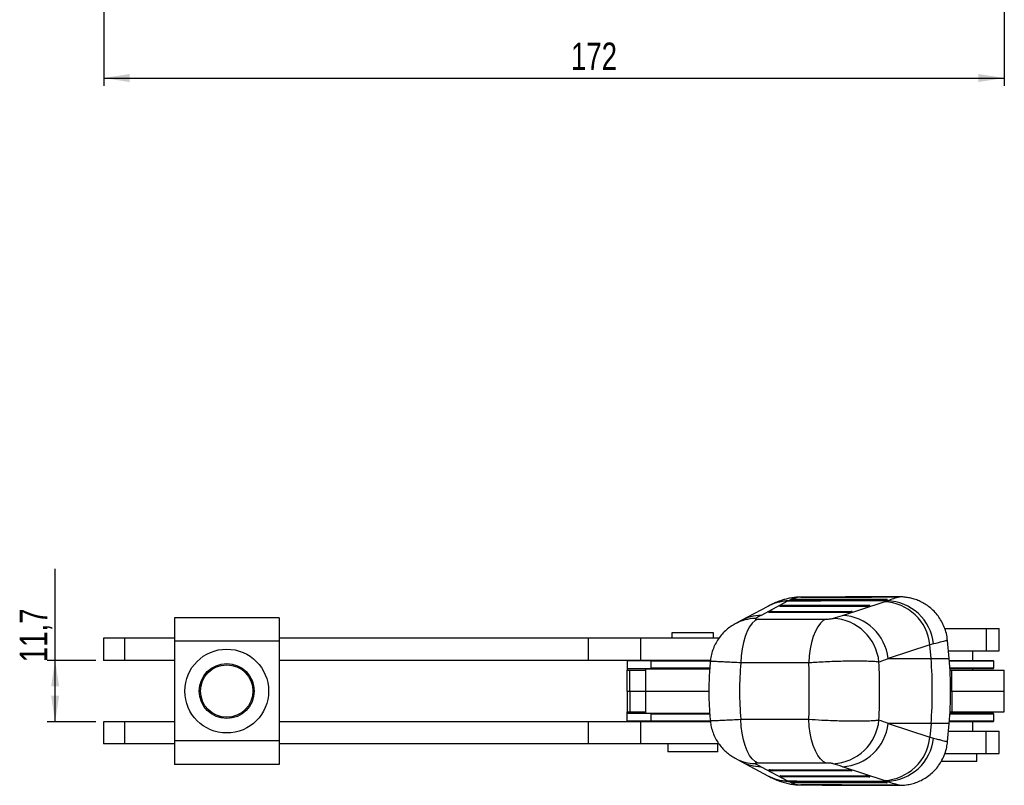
# Model space of a CAD drawing. Extents: x 48 to 577, y 21 to 436.
# Tile 1 of 11: x 103 to 291, y 21 to 167. Entities that reach past the tile are written whole.
import ezdxf

# ---------------------------------------------------------------- set-up
doc = ezdxf.new("R2010")
doc.units = 0
doc.header["$LTSCALE"] = 1.5
doc.layers.get('0').update_dxf_attribs({"linetype": 'CONTINUOUS'})
doc.styles.add('SLDTEXTSTYLE0', font='TXT', dxfattribs={"width": 0.75})
doc.dimstyles.new('SLDDIMSTYLE1', dxfattribs={"dimtxt": 5.25, "dimasz": 4.953, "dimexe": 0, "dimexo": 0.0625, "dimgap": 1.3125, "dimtad": 1, "dimdec": 3, "dimrnd": 1e-09, "dimzin": 12, "dimtxsty": 'SLDTEXTSTYLE0', "dimsah": 1, "dimcen": 0.09, "dimazin": 3, "dimtfac": 1, "dimtdec": 3, "dimtofl": 0, "dimtmove": 0, "dimatfit": 3, "dimtolj": 1, "dimtzin": 12})

# ---------------------------------------------------------------- blocks, each defined once
blk = doc.blocks.new('_D_5')
at = {"color": 7, "linetype": 'CONTINUOUS'}
for p, q in [((119.43, 256.65), (119.43, 154.07)), ((291.43, 242.25), (291.43, 154.07)), ((119.43, 155.57), (291.43, 155.57))]:
    blk.add_line(p, q, dxfattribs=at)
for points in [[(119.43, 155.57), (124.38, 154.81), (124.38, 156.33)], [(291.43, 155.57), (286.47, 156.33), (286.47, 154.81)]]:
    blk.add_solid(points, dxfattribs=at)
at = {"color": 7, "linetype": 'CONTINUOUS', "insert": (208.68, 162.34, 0.1), "char_height": 5.25, "attachment_point": 1, "style": 'SLDTEXTSTYLE0'}
blk.add_mtext('172', dxfattribs=at)
blk = doc.blocks.new('_D_7')
at = {"color": 7, "linetype": 'CONTINUOUS'}
for p, q in [((110.16, 44.41), (110.16, 61.91)), ((117.93, 44.41), (108.66, 44.41)), ((110.16, 32.71), (110.16, 44.41)), ((117.93, 32.71), (108.66, 32.71))]:
    blk.add_line(p, q, dxfattribs=at)
for points in [[(110.16, 44.41), (109.4, 39.45), (110.92, 39.45)], [(110.16, 32.71), (110.92, 37.66), (109.4, 37.66)]]:
    blk.add_solid(points, dxfattribs=at)
at = {"color": 7, "linetype": 'CONTINUOUS', "insert": (103.39, 44.07, -58.07), "char_height": 5.25, "attachment_point": 1, "rotation": 90, "style": 'SLDTEXTSTYLE0'}
blk.add_mtext('11,7', dxfattribs=at)

msp = doc.modelspace()

# ---------------------------------------------------------------- linework, layer by layer
at = {"color": 7, "linetype": 'CONTINUOUS'}
for p, q in [((252.979191, 56.476131), (252.412431, 56.473903)), ((252.711431, 56.473873), (252.587384, 56.466763)), ((252.870778, 56.476131), (253.27959, 56.476131)), ((253.27959, 56.476131), (253.27959, 56.478351)), ((271.398455, 56.548492), (267.09334, 56.53158)), ((271.139445, 56.546168), (271.139445, 56.541709)), ((271.203326, 56.531878), (271.257046, 56.534916)), ((271.257046, 56.534916), (271.369036, 56.544221)), ((271.369036, 56.544221), (271.369144, 56.54486)), ((271.398628, 56.526247), (271.407915, 56.52746)), ((246.239392, 54.718926), (241.176388, 52.001796)), ((250.030355, 55.718718), (244.967351, 53.001588)), ((248.54314, 54.760796), (248.69202, 54.844314)), ((248.729957, 54.858617), (249.25584, 54.858617)), ((264.954738, 54.722297), (248.767617, 54.715709)), ((249.25584, 54.910885), (265.537293, 54.917514)), ((249.25584, 54.858617), (249.25584, 54.910885)), ((265.537293, 54.865244), (249.25584, 54.858617)), ((250.184996, 55.794959), (250.030355, 55.718718)), ((250.60559, 55.904714), (250.598836, 55.900786)), ((250.754401, 55.974852), (250.60559, 55.904714)), ((250.791305, 55.986192), (250.754401, 55.974852)), ((250.791305, 55.986192), (251.318486, 55.986192)), ((268.906869, 56.047985), (251.318486, 56.027971)), ((251.318486, 55.986192), (251.318486, 56.027971)), ((260.50486, 53.001588), (268.504146, 55.615486)), ((265.738521, 54.862681), (265.495309, 54.779125)), ((265.537293, 54.917514), (265.537293, 54.865244)), ((268.864838, 55.929591), (269.108029, 56.002717)), ((268.906869, 56.047985), (268.906869, 56.0042)), ((269.108029, 56.002717), (269.112946, 56.0042)), ((246.480495, 53.60369), (246.629374, 53.687208)), ((246.667311, 53.701509), (247.193194, 53.701509)), ((261.585161, 53.56466), (246.704972, 53.558602)), ((247.193194, 53.753779), (262.167716, 53.759874)), ((247.193194, 53.701509), (247.193194, 53.753779)), ((262.167716, 53.707605), (247.193194, 53.701509)), ((262.368945, 53.705043), (262.125732, 53.621486)), ((262.167716, 53.759874), (262.167716, 53.707605)), ((152.927207, 52.556412), (132.927203, 52.556412)), ((132.927203, 52.556412), (132.927203, 48.056411)), ((152.927207, 52.556412), (152.927207, 48.056411)), ((241.177004, 52.002127), (240.054852, 51.398457)), ((244.405453, 52.292213), (257.424492, 52.292213)), ((227.958455, 49.656411), (227.958455, 48.656411)), ((235.608741, 49.656411), (227.958455, 49.656411)), ((235.895956, 49.656411), (235.608741, 49.656411)), ((235.895956, 48.656411), (235.895956, 49.656411)), ((280.050689, 50.492186), (287.988616, 50.492186)), ((287.988616, 50.492186), (287.988616, 46.242185)), ((287.988616, 50.492186), (290.427206, 50.492186)), ((290.427206, 46.242185), (290.427206, 50.492186)), ((119.427206, 48.656411), (119.427206, 44.406411)), ((123.427206, 48.656411), (119.427206, 48.656411)), ((123.427206, 48.656411), (123.427206, 44.406411)), ((132.927203, 48.656411), (123.427206, 48.656411)), ((152.927207, 48.056411), (132.927203, 48.056411)), ((132.927203, 48.056411), (132.927203, 29.056412)), ((211.927207, 48.656411), (152.927207, 48.656411)), ((152.927207, 48.056411), (152.927207, 29.056412)), ((211.927207, 48.656411), (211.927207, 44.406411)), ((221.927205, 48.656411), (211.927207, 48.656411)), ((221.927205, 48.656411), (221.927205, 44.406411)), ((236.992743, 48.656411), (221.927205, 48.656411)), ((277.23127, 47.362726), (269.231986, 44.748827)), ((277.928496, 47.539012), (277.23127, 47.362726)), ((277.437297, 44.748827), (277.23127, 47.362726)), ((280.899713, 44.748827), (280.597159, 48.207023)), ((280.769063, 46.242185), (287.988616, 46.242185)), ((285.395955, 44.406411), (285.395955, 46.242185)), ((287.988616, 46.242185), (290.427206, 46.242185)), ((123.427206, 44.406411), (119.427206, 44.406411)), ((132.927203, 44.406411), (123.427206, 44.406411)), ((211.927207, 44.406411), (152.927207, 44.406411)), ((221.927205, 44.406411), (211.927207, 44.406411)), ((219.427205, 44.406411), (219.427205, 44.320732)), ((219.427205, 44.320732), (219.427205, 42.819304)), ((235.238883, 44.406411), (221.927205, 44.406411)), ((224.077206, 44.406411), (223.927205, 44.256411)), ((223.927205, 44.256411), (223.927205, 42.956411)), ((235.311542, 44.256411), (223.927205, 44.256411)), ((254.103668, 43.934791), (241.084629, 43.934791)), ((269.231986, 44.748827), (277.437297, 44.748827)), ((280.928837, 44.406411), (289.277205, 44.406411)), ((281.427206, 44.256411), (280.941071, 44.256411)), ((289.427208, 44.256411), (281.427206, 44.256411)), ((289.427208, 44.256411), (289.277205, 44.406411)), ((289.427208, 42.956411), (289.427208, 44.256411)), ((219.427205, 42.819304), (219.427205, 42.526411)), ((219.427205, 38.556411), (219.427205, 42.526411)), ((219.427205, 42.526411), (219.899399, 42.526411)), ((219.899399, 38.556411), (219.899399, 42.526411)), ((219.899399, 42.526411), (222.927205, 42.526411)), ((222.927205, 42.806412), (222.927205, 38.556411)), ((222.927205, 42.806412), (235.161429, 42.806412)), ((223.927205, 42.956411), (224.077206, 42.806412)), ((223.927205, 42.956411), (235.206219, 42.956411)), ((281.033708, 42.956411), (289.427208, 42.956411)), ((281.427206, 42.806412), (281.042857, 42.806412)), ((281.059081, 42.526411), (281.427206, 42.526411)), ((289.277205, 42.806412), (281.427206, 42.806412)), ((281.427206, 38.556411), (281.427206, 42.526411)), ((281.427206, 42.526411), (291.427204, 42.526411)), ((285.395955, 42.526411), (285.395955, 42.806412)), ((289.277205, 42.806412), (289.427208, 42.956411)), ((291.427204, 38.556411), (291.427204, 42.526411)), ((219.427205, 38.556411), (219.899399, 38.556411)), ((219.427205, 38.556411), (219.427205, 34.586411)), ((219.899399, 38.556411), (222.927205, 38.556411)), ((219.899399, 38.556411), (219.899399, 34.586411)), ((222.927205, 38.556411), (222.927205, 34.306411)), ((222.927205, 38.556411), (235.024158, 38.556411)), ((281.170079, 38.556411), (281.427206, 38.556411)), ((281.427206, 38.556411), (291.427204, 38.556411)), ((281.427206, 38.556411), (281.427206, 34.586411)), ((291.427204, 34.586411), (291.427204, 38.556411)), ((219.427205, 34.586411), (219.899399, 34.586411)), ((219.427205, 34.293518), (219.427205, 34.586411)), ((219.427205, 32.792091), (219.427205, 34.293518)), ((219.899399, 34.586411), (222.927205, 34.586411)), ((222.927205, 34.306411), (235.178453, 34.306411)), ((224.077206, 34.306411), (223.927205, 34.156411)), ((223.927205, 34.156411), (223.927205, 32.856411)), ((231.927206, 34.156411), (223.927205, 34.156411)), ((235.224181, 34.156411), (231.927206, 34.156411)), ((281.427206, 34.156411), (281.033708, 34.156411)), ((281.042857, 34.306411), (289.277205, 34.306411)), ((281.059081, 34.586411), (281.427206, 34.586411)), ((281.427206, 34.586411), (291.427204, 34.586411)), ((289.427208, 34.156411), (281.427206, 34.156411)), ((285.395955, 34.306411), (285.395955, 34.586411)), ((289.427208, 34.156411), (289.277205, 34.306411)), ((289.427208, 32.856411), (289.427208, 34.156411)), ((119.427206, 32.706412), (119.427206, 28.456412)), ((123.427206, 32.706412), (119.427206, 32.706412)), ((123.427206, 32.706412), (123.427206, 28.456412)), ((132.927203, 32.706412), (123.427206, 32.706412)), ((211.927207, 32.706412), (152.927207, 32.706412)), ((211.927207, 32.706412), (211.927207, 28.456412)), ((221.927205, 32.706412), (211.927207, 32.706412)), ((219.427205, 32.706412), (219.427205, 32.792091)), ((221.927205, 32.706412), (221.927205, 28.456412)), ((235.334717, 32.706412), (221.927205, 32.706412)), ((223.927205, 32.856411), (224.077206, 32.706412)), ((223.927205, 32.856411), (231.927206, 32.856411)), ((231.927206, 32.856411), (235.311079, 32.856411)), ((241.084629, 33.178031), (254.103668, 33.178031)), ((277.437297, 32.363996), (269.231986, 32.363996)), ((269.231986, 32.363996), (277.23127, 29.750097)), ((277.437297, 32.363996), (277.23127, 29.750097)), ((280.597808, 28.913174), (280.899713, 32.363996)), ((281.427206, 32.706412), (280.928837, 32.706412)), ((280.941071, 32.856411), (289.427208, 32.856411)), ((289.277205, 32.706412), (281.427206, 32.706412)), ((285.395955, 30.870637), (285.395955, 32.706412)), ((289.277205, 32.706412), (289.427208, 32.856411)), ((280.769063, 30.870637), (287.988616, 30.870637)), ((287.988616, 26.620637), (287.988616, 30.870637)), ((287.988616, 30.870637), (290.427206, 30.870637)), ((290.427206, 26.620637), (290.427206, 30.870637)), ((123.427206, 28.456412), (119.427206, 28.456412)), ((132.927203, 28.456412), (123.427206, 28.456412)), ((152.927207, 29.056412), (132.927203, 29.056412)), ((132.927203, 29.056412), (132.927203, 24.556411)), ((152.927207, 29.056412), (152.927207, 24.556411)), ((211.927207, 28.456412), (152.927207, 28.456412)), ((221.927205, 28.456412), (211.927207, 28.456412)), ((237.000685, 28.456412), (221.927205, 28.456412)), ((227.164706, 28.456412), (227.164706, 26.956412)), ((236.689706, 26.956412), (236.689706, 28.456412)), ((277.23127, 29.750097), (277.928496, 29.573811)), ((236.345047, 26.956412), (227.164706, 26.956412)), ((236.689706, 26.956412), (236.345047, 26.956412)), ((280.089693, 26.620637), (287.988616, 26.620637)), ((286.189707, 25.120637), (286.189707, 26.620637)), ((287.988616, 26.620637), (290.427206, 26.620637)), ((152.927207, 24.556411), (132.927203, 24.556411)), ((240.054852, 25.714365), (241.177004, 25.110696)), ((241.176388, 25.111027), (246.239392, 22.393897)), ((257.424492, 24.820609), (244.405453, 24.820609)), ((286.189707, 25.120637), (279.374489, 25.120637)), ((244.967351, 24.111235), (250.030355, 21.394105)), ((246.629374, 23.425615), (246.480495, 23.509133)), ((247.193194, 23.411314), (246.667311, 23.411314)), ((246.704972, 23.55422), (261.585161, 23.548163)), ((247.193194, 23.411314), (262.167716, 23.405218)), ((247.193194, 23.359044), (247.193194, 23.411314)), ((262.167716, 23.352948), (247.193194, 23.359044)), ((268.504146, 21.497337), (260.50486, 24.111235)), ((262.125732, 23.491336), (262.368945, 23.40778)), ((262.167716, 23.405218), (262.167716, 23.352948)), ((248.69202, 22.268509), (248.54314, 22.352026)), ((249.25584, 22.254206), (248.729957, 22.254206)), ((248.767617, 22.397113), (264.954738, 22.390525)), ((249.25584, 22.254206), (265.537293, 22.247578)), ((249.25584, 22.201938), (249.25584, 22.254206)), ((265.537293, 22.195309), (249.25584, 22.201938)), ((250.030355, 21.394105), (250.184996, 21.317863)), ((250.60559, 21.208109), (250.754401, 21.137971)), ((250.754401, 21.137971), (250.791305, 21.126631)), ((251.318486, 21.126631), (250.791305, 21.126631)), ((251.318486, 21.084852), (251.318486, 21.126631)), ((251.318486, 21.084852), (268.906869, 21.064838)), ((265.495309, 22.333698), (265.738521, 22.250141)), ((265.537293, 22.247578), (265.537293, 22.195309)), ((269.108029, 21.110106), (268.864838, 21.183231)), ((268.906869, 21.108623), (268.906869, 21.064838)), ((269.112946, 21.108623), (269.108029, 21.110106)), ((252.40957, 20.640606), (253.30305, 20.636694)), ((252.587384, 20.646059), (252.711431, 20.63895)), ((253.30305, 20.636694), (253.590731, 20.635435)), ((271.139445, 20.571114), (271.139445, 20.566655)), ((271.257046, 20.577907), (271.203326, 20.580945)), ((271.369036, 20.568601), (271.257046, 20.577907)), ((271.370586, 20.567946), (271.369036, 20.568601)), ((271.423828, 20.581899), (271.404695, 20.584044))]:
    msp.add_line(p, q, dxfattribs=at)
at = {"color": 8, "linetype": 'CONTINUOUS'}
for p, q in [((253.279553, 56.463794), (253.27959, 56.476131)), ((271.374905, 56.541709), (271.139445, 56.541709)), ((248.545634, 54.735505), (248.54314, 54.760796)), ((265.537293, 54.865244), (265.745587, 54.865244)), ((268.904824, 55.940819), (268.906869, 56.0042)), ((268.906869, 56.0042), (269.115077, 56.0042)), ((246.482988, 53.5784), (246.480495, 53.60369)), ((262.167716, 53.707605), (262.37601, 53.707605)), ((223.991526, 44.320732), (219.427205, 44.320732)), ((277.437297, 44.748827), (280.899713, 44.748827)), ((224.064313, 42.819304), (219.427205, 42.819304)), ((224.064313, 34.293518), (219.427205, 34.293518)), ((223.991526, 32.792091), (219.427205, 32.792091)), ((280.899713, 32.363996), (277.437297, 32.363996)), ((246.482988, 23.534423), (246.480495, 23.509133)), ((262.37601, 23.405218), (262.167716, 23.405218)), ((248.545634, 22.377317), (248.54314, 22.352026)), ((265.745587, 22.247578), (265.537293, 22.247578)), ((268.904824, 21.172003), (268.906869, 21.108623)), ((269.117268, 21.108623), (268.906869, 21.108623)), ((253.279553, 20.649045), (253.27959, 20.636692)), ((271.374905, 20.571114), (271.139445, 20.571114))]:
    msp.add_line(p, q, dxfattribs=at)
at = {"color": 7, "linetype": 'CONTINUOUS', "flags": 128}
for points in [[(248.767617, 54.715709), (248.706754, 54.716512), (248.652745, 54.71895), (248.6072, 54.722949), (248.571479, 54.72839), (248.546647, 54.735111), (248.533443, 54.742911), (248.532263, 54.75156), (248.54314, 54.760796)], [(250.829849, 55.864978), (251.563893, 55.865559), (254.511261, 55.867813), (266.300728, 55.875832), (268.324029, 55.877069)], [(268.906869, 56.0042), (260.070117, 55.995708), (251.318486, 55.986192)], [(246.704972, 53.558602), (246.644108, 53.559405), (246.590099, 53.561843), (246.544555, 53.565842), (246.508834, 53.571283), (246.484001, 53.578005), (246.470798, 53.585805), (246.469617, 53.594453), (246.480495, 53.60369)], [(244.405453, 52.292213), (243.836759, 52.001447), (243.292989, 51.511763), (242.786495, 50.834282), (242.32878, 49.984391), (241.930238, 48.981395), (241.599924, 47.848072), (241.345338, 46.610164), (241.172262, 45.295786), (241.084629, 43.934791)], [(257.424492, 52.292213), (256.855799, 52.001447), (256.312029, 51.511763), (255.805535, 50.834282), (255.347819, 49.984391), (254.949278, 48.981395), (254.618963, 47.848072), (254.364377, 46.610164), (254.191302, 45.295786), (254.103668, 43.934791)], [(244.405453, 24.820609), (243.836759, 25.111376), (243.292989, 25.60106), (242.786495, 26.278541), (242.32878, 27.128431), (241.930238, 28.131428), (241.599924, 29.26475), (241.345338, 30.502659), (241.172262, 31.817037), (241.084629, 33.178031)], [(257.424492, 24.820609), (256.855799, 25.111376), (256.312029, 25.60106), (255.805535, 26.278541), (255.347819, 27.128431), (254.949278, 28.131428), (254.618963, 29.26475), (254.364377, 30.502659), (254.191302, 31.817037), (254.103668, 33.178031)], [(246.480495, 23.509133), (246.469617, 23.51837), (246.470798, 23.527017), (246.484001, 23.534818), (246.508834, 23.541539), (246.544555, 23.546981), (246.590099, 23.550979), (246.644108, 23.553418), (246.704972, 23.55422)], [(248.54314, 22.352026), (248.532263, 22.361263), (248.533443, 22.369911), (248.546647, 22.377712), (248.571479, 22.384433), (248.6072, 22.389873), (248.652745, 22.393872), (248.706754, 22.396311), (248.767617, 22.397113)], [(268.324029, 21.235754), (267.597252, 21.236194), (264.649886, 21.238027), (252.860417, 21.246258), (250.829849, 21.247845)], [(251.318486, 21.126631), (260.070117, 21.117115), (268.906869, 21.108623)]]:
    msp.add_lwpolyline(points, dxfattribs=at)
at = {"color": 8, "linetype": 'CONTINUOUS', "flags": 128}
for points in [[(248.721504, 54.716154), (248.704761, 54.766614), (248.69202, 54.844314)], [(250.754401, 55.974852), (250.766117, 55.896669), (250.775576, 55.864226)], [(251.310695, 55.864013), (251.315723, 55.912498), (251.318486, 55.986192)], [(265.537293, 54.865244), (265.534585, 54.792886), (265.534565, 54.79261)], [(246.658858, 53.559048), (246.642115, 53.609507), (246.629374, 53.687208)], [(262.167716, 53.707605), (262.16501, 53.635247), (262.164989, 53.634973)], [(246.658858, 23.553775), (246.642115, 23.503316), (246.629374, 23.425615)], [(262.167716, 23.405218), (262.16501, 23.477575), (262.164989, 23.47785)], [(248.721504, 22.396668), (248.704761, 22.346209), (248.69202, 22.268509)], [(250.754401, 21.137971), (250.766117, 21.216154), (250.775582, 21.248616)], [(251.318486, 21.126631), (251.315723, 21.200325), (251.310691, 21.248839)], [(265.537293, 22.247578), (265.534585, 22.319937), (265.534565, 22.320212)]]:
    msp.add_lwpolyline(points, dxfattribs=at)
at = {"color": 7, "linetype": 'CONTINUOUS'}
for radius in [8, 5.25, 5]:
    msp.add_circle((142.927206, 38.556411), radius, dxfattribs=at)
at = {"color": 8, "linetype": 'CONTINUOUS'}
for centre, radius, start, end in [((250.2323, 47.2659), 8.45523, 91.36858561, 118.17987311), ((250.380035, 47.331474), 8.465732, 91.32013386, 116.97731625), ((248.341445, 54.856297), 0.914399, 351.16803393, 0.14535911), ((245.1693, 44.548758), 8.455242, 91.36860995, 118.18030809), ((246.29186, 53.698199), 0.90134, 351.10286998, 0.21041012), ((244.064827, 43.948644), 8.460441, 91.37769451, 118.60075419), ((244.064883, 33.164559), 8.460822, 241.58403708, 268.6219861), ((245.1693, 32.564065), 8.455242, 241.81969191, 268.63139005), ((246.29186, 23.414624), 0.90134, 359.78958988, 8.89713002), ((250.380037, 29.781364), 8.465748, 243.03124091, 268.67985334), ((248.341445, 22.256526), 0.914399, 359.85464089, 8.83196607)]:
    msp.add_arc(centre, radius, start, end, dxfattribs=at)
at = {"color": 7, "linetype": 'CONTINUOUS'}
for centre, radius, start, end in [((248.776441, 54.677863), 0.186635, 104.42214597, 116.89343323), ((264.998093, 56.909395), 2.187528, 268.86438512, 283.13794408), ((265.671868, 55.057484), 0.20589, 288.88856244, 290.98061726), ((268.046927, 46.39123), 9.235581, 6.03814671, 87.16234185), ((268.720397, 46.533632), 9.262822, 6.23112043, 88.1783573), ((246.713792, 53.520739), 0.186651, 104.42001653, 116.8901723), ((260.04764, 43.777328), 9.235584, 6.03816166, 87.16233588), ((261.62852, 55.75175), 2.18752, 268.86426298, 283.13787095), ((262.300399, 53.905083), 0.211458, 288.9145566, 290.95095663), ((258.293033, 43.201024), 9.242557, 5.55062882, 87.11110164), ((198.847969, 38.556411), 78.832916, 355.49470986, 4.50529014), ((210.120081, 38.556411), 71.05, 355, 5), ((258.293033, 33.911798), 9.242557, 272.88889836, 354.44937118), ((260.04764, 33.335495), 9.235584, 272.83766412, 353.96183834), ((268.046927, 30.721593), 9.235581, 272.83765815, 353.96185329), ((268.720397, 30.579191), 9.262822, 271.8216427, 353.76887957), ((246.713792, 23.592084), 0.186651, 243.1098277, 255.57998347), ((261.62852, 21.361073), 2.18752, 76.86212905, 91.13573702), ((262.300399, 23.20774), 0.211458, 69.04904337, 71.0854434), ((250.2323, 29.846923), 8.45523, 241.82012689, 268.63141439), ((248.776441, 22.434959), 0.186635, 243.10656677, 255.57785403), ((264.998093, 20.203427), 2.187528, 76.86205592, 91.13561488), ((265.671868, 22.055339), 0.20589, 69.01938274, 71.11143756)]:
    msp.add_arc(centre, radius, start, end, dxfattribs=at)
for centre, major_axis, ratio, start_param, end_param in [((249.085241, 54.854755), (0.405989, 0.024098), 0.1248675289, 1.1297240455, 2.6289945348), ((265.366693, 54.861382), (0.405989, 0.024098), 0.1248675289, 5.9082954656, 7.4129093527), ((245.301251, 55.617356), (25.607502, 1.520178), 0.1248732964, 5.8388839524, 5.8886930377), ((292.294848, 47.605339), (123.816261, 57.26192), 0.1901904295, 1.8736923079, 1.8833342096), ((247.022595, 53.697648), (0.405989, 0.024098), 0.1248675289, 1.1297240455, 2.6289945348), ((187.657902, 47.605339), (202.271942, 59.866605), 0.0780840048, 5.0483676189, 5.0576013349), ((261.997117, 53.703743), (0.405989, 0.024098), 0.1248675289, 5.9082954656, 7.4129093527), ((316.393496, 38.556411), (75.525569, 0), 0.9407410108, 3.0658216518, 3.2173636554), ((229.699186, 38.556411), (0, 71.05), 0.3444715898, 4.6366179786, 4.7881599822), ((188.186618, 38.556411), (204.651798, 68.144516), 0.098266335, 5.0773896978, 5.0866234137), ((229.699186, 38.556411), (0, 71.05), 0.5335457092, 4.6343562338, 4.790421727), ((188.186618, 38.556411), (204.651798, -68.144516), 0.098266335, 1.1965618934, 1.2057956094), ((292.294848, 29.507483), (123.816261, -57.26192), 0.1901904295, 4.3998510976, 4.4094929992), ((187.657902, 29.507483), (202.271942, -59.866605), 0.0780840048, 1.2255839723, 1.2348176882), ((247.022595, 23.415175), (0.405989, -0.024098), 0.1248675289, 3.6541907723, 5.1534612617), ((261.997117, 23.409079), (0.405989, -0.024098), 0.1248675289, 5.1534612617, 6.6580751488), ((249.085241, 22.258068), (0.405989, -0.024098), 0.1248675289, 3.6541907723, 5.1534612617), ((265.366693, 22.251441), (0.405989, -0.024098), 0.1248675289, 5.1534612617, 6.6580751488), ((245.301251, 21.495466), (25.607502, -1.520178), 0.1248732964, 0.3944922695, 0.4443013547)]:
    msp.add_ellipse(centre, major_axis=major_axis, ratio=ratio, start_param=start_param, end_param=end_param, dxfattribs=at)
for points, knots in [([(252.41515, 56.464243), (252.190923, 56.462011), (251.629858, 56.456424), (250.808507, 56.349041), (249.923165, 56.174489), (249.052112, 55.930364), (248.151185, 55.609962), (247.304817, 55.253748), (246.766814, 54.976413), (246.528491, 54.85356)], [0, 0, 0, 0, 0.0812864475, 0.2033959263, 0.333531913, 0.4771887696, 0.6423417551, 0.8415657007, 1, 1, 1, 1]), ([(252.587384, 56.466763), (252.583477, 56.466351), (252.573077, 56.465253), (252.594846, 56.463673), (252.661658, 56.462458), (252.743614, 56.462138), (252.799312, 56.462299), (252.814514, 56.462343)], [0, 0, 0, 0, 0.1513531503, 0.4027720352, 0.654214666, 0.9056222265, 1, 1, 1, 1]), ([(252.870778, 56.476131), (252.836494, 56.475816), (252.767929, 56.475186), (252.725509, 56.474372), (252.713406, 56.473943), (252.711431, 56.473873)], [0, 0, 0, 0, 0.4556118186, 0.91118048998, 1, 1, 1, 1]), ([(252.814514, 56.462343), (253.058821, 56.463248), (254.285644, 56.467788), (259.442572, 56.486405), (265.156036, 56.505388), (269.886993, 56.519813), (270.687859, 56.522255)], [0, 0, 0, 0, 0.04100655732, 0.20592046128, 0.86557659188, 1, 1, 1, 1]), ([(253.27959, 56.478351), (253.236261, 56.478163), (253.149604, 56.477788), (253.010093, 56.477092), (252.918755, 56.476514), (252.876161, 56.476174), (252.870778, 56.476131)], [0, 0, 0, 0, 0.3179950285, 0.6359918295, 0.9540039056, 1, 1, 1, 1]), ([(271.139445, 56.546168), (268.162808, 56.535721), (262.209534, 56.514828), (256.256238, 56.49051), (253.27959, 56.478351)], [0, 0, 0, 0, 0.4999999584, 1, 1, 1, 1]), ([(271.139445, 56.541709), (267.991388, 56.530986), (264.441556, 56.518895), (258.488256, 56.496802), (255.683034, 56.485669), (253.27959, 56.476131)], [0, 0, 0, 0, 0.528794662, 0.596282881, 1, 1, 1, 1]), ([(270.687859, 56.522255), (270.72875, 56.522479), (270.812828, 56.522939), (270.950256, 56.524978), (271.077992, 56.527727), (271.160233, 56.530173), (271.194454, 56.531527), (271.203326, 56.531878)], [0, 0, 0, 0, 0.22035567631, 0.45308353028, 0.68581237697, 0.91854720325, 1, 1, 1, 1]), ([(271.36925, 56.545486), (271.357165, 56.545759), (271.332995, 56.546305), (271.248374, 56.546461), (271.17413, 56.546261), (271.139445, 56.546168)], [0, 0, 0, 0, 0.3476000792, 0.695211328, 1, 1, 1, 1]), ([(271.257046, 56.531878), (271.269682, 56.533144), (271.308675, 56.537052), (271.344691, 56.539831), (271.369036, 56.541709)], [0, 0, 0, 0, 0.324045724, 1, 1, 1, 1]), ([(280.555876, 48.203164), (280.538039, 48.431507), (280.485888, 49.099112), (280.208193, 50.162945), (279.743071, 51.348367), (279.136564, 52.416563), (278.423778, 53.361075), (277.625613, 54.177959), (276.765373, 54.865838), (275.864939, 55.425731), (274.945732, 55.861665), (274.028517, 56.179322), (273.133351, 56.39102), (272.280228, 56.498964), (271.708799, 56.537152), (271.4259, 56.524925), (271.408049, 56.524153)], [0, 0, 0, 0, 0.0504930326, 0.147626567, 0.2410662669, 0.3309852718, 0.417737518, 0.501504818, 0.5823442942, 0.6602113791, 0.7349653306, 0.8063639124, 0.8740466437, 0.937507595, 0.9960567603, 1, 1, 1, 1]), ([(246.540162, 54.875133), (246.468853, 54.83989), (246.366676, 54.78939), (246.269806, 54.73305), (246.240542, 54.71603)], [0, 0, 0, 0, 0.6979013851, 1, 1, 1, 1]), ([(269.014846, 55.791772), (268.148134, 55.788692), (264.241084, 55.774807), (257.914775, 55.751105), (252.449934, 55.728657), (250.030355, 55.718718)], [0, 0, 0, 0, 0.13707917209, 0.61793858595, 1, 1, 1, 1]), ([(250.599451, 55.893514), (250.598521, 55.890935), (250.595764, 55.883288), (250.641262, 55.873601), (250.721942, 55.86616), (250.795833, 55.865351), (250.829849, 55.864978)], [0, 0, 0, 0, 0.1513208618, 0.4487718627, 0.7462407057, 1, 1, 1, 1]), ([(251.318486, 56.027971), (251.275366, 56.027444), (251.189131, 56.02639), (251.049995, 56.018834), (250.923619, 56.007687), (250.837767, 55.996038), (250.802721, 55.988611), (250.791305, 55.986192)], [0, 0, 0, 0, 0.2223622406, 0.4447042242, 0.6676085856, 0.8917206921, 1, 1, 1, 1]), ([(268.324029, 55.877069), (268.364814, 55.877609), (268.448762, 55.878721), (268.585938, 55.887319), (268.713166, 55.900278), (268.810545, 55.915194), (268.848376, 55.925226), (268.864838, 55.929591)], [0, 0, 0, 0, 0.2003976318, 0.4124755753, 0.6245438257, 0.8366232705, 1, 1, 1, 1]), ([(269.124605, 56.032964), (269.106875, 56.036459), (269.071526, 56.043427), (268.986466, 56.047546), (268.926548, 56.047876), (268.906869, 56.047985)], [0, 0, 0, 0, 0.4032641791, 0.8040129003, 1, 1, 1, 1]), ([(269.112946, 56.0042), (269.129428, 56.009698), (269.148007, 56.015897), (269.14053, 56.020833), (269.139686, 56.02139)], [0, 0, 0, 0, 0.8871286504, 1, 1, 1, 1]), ([(240.012743, 51.371389), (239.74658, 51.217674), (239.167608, 50.883304), (238.342699, 50.236116), (237.538883, 49.447036), (236.821238, 48.536073), (236.212791, 47.522957), (235.738407, 46.425993), (235.402992, 45.293777), (235.309349, 44.520832), (235.264, 44.14651)], [0, 0, 0, 0, 0.1024928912, 0.2229488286, 0.3483299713, 0.4771849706, 0.6083222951, 0.740950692, 0.8745476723, 1, 1, 1, 1]), ([(243.861412, 52.406639), (243.860051, 52.405891), (243.830788, 52.389799), (243.813494, 52.359232), (243.891075, 52.327703), (244.039536, 52.304961), (244.208586, 52.293738), (244.356432, 52.292593), (244.405453, 52.292213)], [0, 0, 0, 0, 0.0119337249, 0.2564539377, 0.5011445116, 0.6418724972, 0.8812556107, 1, 1, 1, 1]), ([(257.424492, 52.292213), (257.461462, 52.292417), (257.600972, 52.293185), (257.86692, 52.304025), (258.163996, 52.328407), (258.435548, 52.361568), (258.634893, 52.396072), (258.724986, 52.422064), (258.758853, 52.431835)], [0, 0, 0, 0, 0.07604170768, 0.28694977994, 0.49780562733, 0.64042421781, 0.86483163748, 1, 1, 1, 1]), ([(235.269946, 44.266212), (235.219402, 43.659703), (235.079803, 41.984562), (234.986841, 39.230903), (235.023947, 36.025478), (235.1883, 33.901662), (235.269946, 32.846611)], [0, 0, 0, 0, 0.1597168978, 0.44112827, 0.7223684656, 1, 1, 1, 1]), ([(267.492253, 44.095013), (267.149543, 44.128059), (266.5194, 44.188821), (265.225996, 44.240378), (263.701901, 44.267779), (261.98904, 44.262651), (260.18593, 44.228252), (258.515503, 44.176183), (256.842093, 44.103378), (255.355623, 44.02172), (254.47254, 43.960404), (254.103668, 43.934791)], [0, 0, 0, 0, 0.1330817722, 0.2446986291, 0.3563154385, 0.4986686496, 0.6048074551, 0.710946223, 0.8173193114, 0.9236925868, 1, 1, 1, 1]), ([(235.272879, 32.968278), (235.306869, 32.64237), (235.382319, 31.918953), (235.685545, 30.843087), (236.125191, 29.769023), (236.68029, 28.792098), (237.325049, 27.919466), (238.036483, 27.157972), (238.793998, 26.514543), (239.462413, 26.041511), (239.891209, 25.813568), (240.042778, 25.732996)], [0, 0, 0, 0, 0.1086400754, 0.2411477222, 0.3692985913, 0.4932758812, 0.6131380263, 0.7288057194, 0.8384668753, 0.9429023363, 1, 1, 1, 1]), ([(254.103668, 33.178031), (254.9123, 33.124501), (256.245635, 33.036236), (258.230185, 32.94804), (259.997789, 32.888614), (261.73238, 32.853884), (263.36409, 32.845471), (264.779952, 32.861038), (266.004563, 32.901221), (266.903001, 32.955248), (267.328666, 33.000441), (267.492253, 33.017809)], [0, 0, 0, 0, 0.1640707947, 0.2705327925, 0.3769947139, 0.5010284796, 0.6095024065, 0.7179769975, 0.8254475, 0.9329179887, 1, 1, 1, 1]), ([(271.42382, 20.583029), (271.648542, 20.580382), (272.27184, 20.573041), (273.222767, 20.7138), (274.288618, 20.984039), (275.300523, 21.373966), (276.307849, 21.910653), (277.263298, 22.587923), (278.137303, 23.395287), (278.90574, 24.318807), (279.575049, 25.379174), (280.098837, 26.552088), (280.454747, 27.75245), (280.544381, 28.545931), (280.585589, 28.91072)], [0, 0, 0, 0, 0.0494956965, 0.1372836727, 0.2107154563, 0.2915512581, 0.3755518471, 0.4615860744, 0.5488844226, 0.6369778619, 0.7255666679, 0.8243032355, 0.9192265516, 1, 1, 1, 1]), ([(244.405453, 24.820609), (244.396622, 24.820597), (244.287473, 24.820438), (244.096426, 24.813967), (243.925428, 24.792746), (243.829443, 24.762225), (243.818295, 24.733033), (243.852529, 24.711715), (243.861412, 24.706183)], [0, 0, 0, 0, 0.02100446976, 0.25960246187, 0.4981516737, 0.65825695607, 0.91132095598, 1, 1, 1, 1]), ([(258.758853, 24.680987), (258.742712, 24.685912), (258.675279, 24.706487), (258.499697, 24.742138), (258.242494, 24.776), (257.961115, 24.801632), (257.691209, 24.817642), (257.505505, 24.819708), (257.424492, 24.820609)], [0, 0, 0, 0, 0.0682012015, 0.2849180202, 0.5017970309, 0.6255363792, 0.8366408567, 1, 1, 1, 1]), ([(246.239811, 22.394794), (246.308642, 22.356631), (246.407306, 22.301927), (246.511372, 22.253624), (246.542838, 22.23902)], [0, 0, 0, 0, 0.6976376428, 1, 1, 1, 1]), ([(246.543424, 22.23608), (246.552987, 22.231014), (246.937749, 22.027192), (247.638396, 21.707773), (248.66753, 21.305572), (249.624332, 21.011338), (250.581266, 20.801301), (251.494274, 20.668146), (252.131498, 20.655455), (252.407292, 20.649962)], [0, 0, 0, 0, 0.0063704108, 0.2563060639, 0.4500637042, 0.6159762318, 0.7626510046, 0.8972739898, 1, 1, 1, 1]), ([(250.030355, 21.394105), (252.383804, 21.384433), (257.894293, 21.361787), (264.220598, 21.33808), (268.193674, 21.323967), (269.014846, 21.32105)], [0, 0, 0, 0, 0.3716168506, 0.8701230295, 1, 1, 1, 1]), ([(250.829849, 21.247845), (250.82202, 21.247829), (250.773372, 21.24773), (250.692868, 21.244858), (250.621028, 21.235647), (250.589858, 21.226366), (250.595756, 21.220298), (250.596633, 21.219396)], [0, 0, 0, 0, 0.0569762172, 0.3540509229, 0.6511058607, 0.9481858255, 1, 1, 1, 1]), ([(250.791305, 21.126631), (250.817185, 21.121596), (250.86895, 21.111524), (250.989311, 21.098713), (251.124401, 21.089462), (251.238368, 21.085376), (251.299508, 21.084976), (251.318486, 21.084852)], [0, 0, 0, 0, 0.2255161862, 0.4510703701, 0.6758660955, 0.8993836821, 1, 1, 1, 1]), ([(268.864838, 21.183231), (268.845337, 21.188293), (268.803967, 21.199032), (268.698579, 21.214332), (268.569322, 21.22681), (268.437598, 21.234421), (268.359368, 21.235339), (268.324029, 21.235754)], [0, 0, 0, 0, 0.1891015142, 0.4011503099, 0.6132109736, 0.8252749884, 1, 1, 1, 1]), ([(268.906869, 21.064838), (268.946061, 21.065305), (269.024442, 21.06624), (269.107687, 21.073763), (269.128421, 21.081872), (269.138802, 21.085932)], [0, 0, 0, 0, 0.3330514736, 0.6660775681, 1, 1, 1, 1]), ([(269.13682, 21.091531), (269.137657, 21.09441), (269.139215, 21.099763), (269.121252, 21.105822), (269.112946, 21.108623)], [0, 0, 0, 0, 0.5376055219, 1, 1, 1, 1]), ([(252.814514, 20.650479), (252.776515, 20.650543), (252.698765, 20.650672), (252.619516, 20.649727), (252.578632, 20.648485), (252.58326, 20.647532), (252.584621, 20.647251)], [0, 0, 0, 0, 0.2834697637, 0.5799983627, 0.8765402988, 1, 1, 1, 1]), ([(252.711431, 20.63895), (252.724335, 20.638599), (252.750673, 20.637884), (252.81778, 20.637139), (252.862304, 20.636764), (252.870778, 20.636692)], [0, 0, 0, 0, 0.4374879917, 0.8929422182, 1, 1, 1, 1]), ([(270.687859, 20.590567), (270.445117, 20.591303), (269.219855, 20.595018), (264.064488, 20.611006), (258.349457, 20.630127), (253.616945, 20.647529), (252.814514, 20.650479)], [0, 0, 0, 0, 0.0407438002, 0.2056576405, 0.8653137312, 1, 1, 1, 1]), ([(252.870778, 20.636692), (252.910388, 20.636406), (252.989607, 20.635832), (253.128928, 20.635136), (253.226035, 20.634697), (253.273582, 20.634497), (253.27959, 20.634472)], [0, 0, 0, 0, 0.3179968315, 0.6360040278, 0.9540092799, 1, 1, 1, 1]), ([(253.27959, 20.634472), (256.256238, 20.622313), (262.209534, 20.597994), (268.162808, 20.577101), (271.139445, 20.566655)], [0, 0, 0, 0, 0.5000000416, 1, 1, 1, 1]), ([(271.203326, 20.580945), (271.175455, 20.581967), (271.119714, 20.584011), (270.996132, 20.586965), (270.860097, 20.589271), (270.75445, 20.590309), (270.700247, 20.590519), (270.687859, 20.590567)], [0, 0, 0, 0, 0.2327614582, 0.465511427, 0.6982785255, 0.9310406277, 1, 1, 1, 1]), ([(271.139445, 20.566655), (271.178816, 20.566554), (271.257557, 20.566351), (271.341028, 20.566573), (271.361493, 20.567167), (271.371726, 20.567463)], [0, 0, 0, 0, 0.3333444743, 0.6666819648, 1, 1, 1, 1])]:
    msp.add_open_spline(points, degree=3, knots=knots, dxfattribs=at)
at = {"color": 8, "linetype": 'CONTINUOUS'}
for points, knots in [([(252.41253, 56.449363), (252.307999, 56.453411), (251.992708, 56.465621), (251.264732, 56.271061), (250.544907, 55.95366), (250.184996, 55.794959)], [0, 0, 0, 0, 0.1987099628, 0.5993570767, 1, 1, 1, 1]), ([(269.014846, 55.791772), (269.482319, 55.957077), (270.425684, 56.290663), (271.228789, 56.52299), (271.348188, 56.52528), (271.398628, 56.526247)], [0, 0, 0, 0, 0.3619732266, 0.7304652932, 1, 1, 1, 1]), ([(280.571574, 48.204784), (280.577358, 48.206582), (280.596402, 48.212502), (280.345649, 48.157696), (279.640382, 47.990245), (278.503121, 47.690477), (277.928496, 47.539012)], [0, 0, 0, 0, 0.08534876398, 0.28103636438, 0.63672767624, 1, 1, 1, 1]), ([(241.084629, 43.934791), (240.59579, 43.96385), (239.6189, 44.021922), (238.326191, 44.089758), (237.151006, 44.143604), (236.227947, 44.175172), (235.604707, 44.182222), (235.285801, 44.172178), (235.291962, 44.150318), (235.294318, 44.141959)], [0, 0, 0, 0, 0.1447625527, 0.2892917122, 0.4378617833, 0.6091879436, 0.7557954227, 0.9066260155, 1, 1, 1, 1]), ([(235.290431, 32.970556), (235.281941, 32.966111), (235.243586, 32.946029), (235.50172, 32.931287), (236.100449, 32.934084), (237.040059, 32.965224), (238.137199, 33.013677), (239.480664, 33.082952), (240.549974, 33.146338), (241.084629, 33.178031)], [0, 0, 0, 0, 0.0434988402, 0.1965115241, 0.3907117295, 0.5365549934, 0.6823967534, 0.8411982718, 1, 1, 1, 1]), ([(277.928496, 29.573811), (278.247825, 29.488966), (278.888412, 29.318763), (279.806848, 29.084071), (280.508116, 28.917117), (280.517205, 28.919077), (280.521, 28.919895)], [0, 0, 0, 0, 0.19248735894, 0.38613744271, 0.74371332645, 1, 1, 1, 1]), ([(250.184996, 21.317863), (250.538628, 21.161642), (251.245894, 20.849198), (251.976767, 20.650489), (252.297298, 20.66077), (252.40969, 20.664375)], [0, 0, 0, 0, 0.3937019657, 0.7874070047, 1, 1, 1, 1]), ([(271.404695, 20.584044), (271.362606, 20.584114), (271.255458, 20.584291), (270.494057, 20.799313), (269.519032, 21.143217), (269.014846, 21.32105)], [0, 0, 0, 0, 0.2380369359, 0.605988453, 1, 1, 1, 1]), ([(253.476604, 20.635934), (256.559004, 20.623782), (260.0604, 20.609978), (265.948012, 20.588691), (268.753226, 20.579193), (271.139445, 20.571114)], [0, 0, 0, 0, 0.52353874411, 0.59470430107, 1, 1, 1, 1])]:
    msp.add_open_spline(points, degree=3, knots=knots, dxfattribs=at)

# ---------------------------------------------------------------- dimensions: what is measured, and where the dimension line sits
at = {"color": 7, "linetype": 'CONTINUOUS'}
dim = msp.add_linear_dim(base=(291.427206, 155.56749), p1=(119.427206, 258.147579), p2=(291.427206, 243.745642), dimstyle='SLDDIMSTYLE1', dxfattribs=at)
dim.commit()
dim.dimension.update_dxf_attribs({"geometry": '_D_5', "text_midpoint": (216.627895, 155.56749), "dimtype": 160})
dim = msp.add_linear_dim(base=(110.160113, 44.406411), p1=(119.427206, 32.706411), p2=(119.427206, 44.406411), angle=90, dimstyle='SLDDIMSTYLE1', dxfattribs=at)
dim.commit()
dim.dimension.update_dxf_attribs({"geometry": '_D_7', "text_midpoint": (110.160113, 52.990953), "dimtype": 160})

doc.saveas('drawing.dxf')
